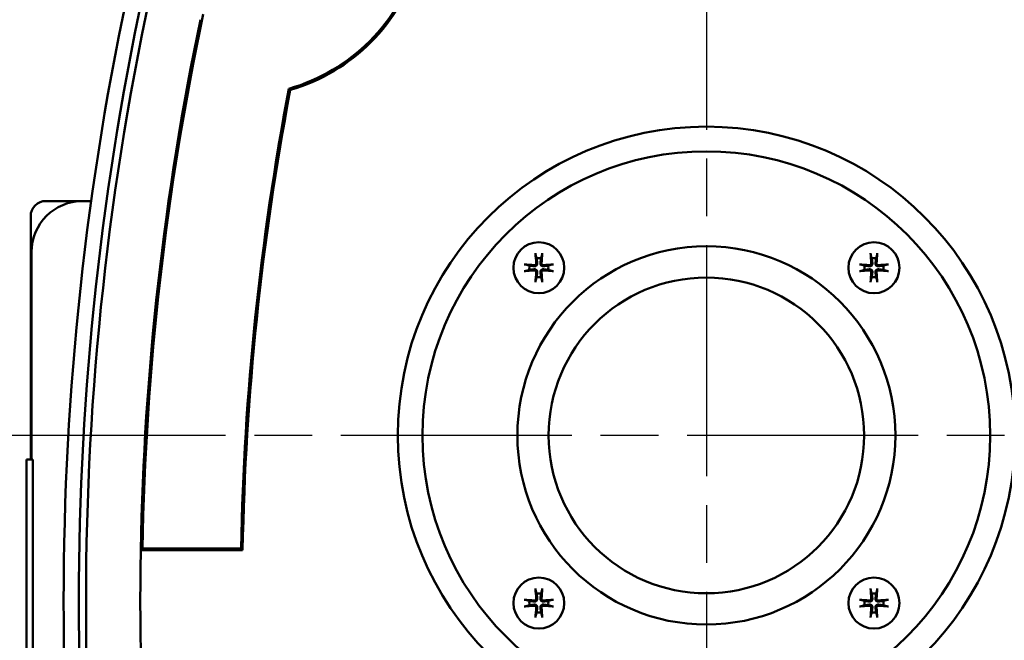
# Model space of a CAD drawing. Header units: millimetres. Extents: x -4813 to 10023, y -389 to 1491.
# Tile 7 of 36: x 476 to 572, y 416 to 476. Entities that reach past the tile are written whole.
import ezdxf

# ---------------------------------------------------------------- set-up
doc = ezdxf.new("R2010")
doc.units = ezdxf.units.MM
doc.header["$LTSCALE"] = 4
doc.linetypes.add('CHAIN', pattern=[0.7087, 0.4724, -0.0591, 0.1181, -0.0591])
for name, color, linetype, lineweight in [('Видимый контур (ГОСТ)', 7, 'Continuous', 50), ('Маркер центра (ГОСТ)', 7, 'Continuous', 25), ('Размер (ГОСТ)', 7, 'Continuous', 25)]:
    doc.layers.add(name, color=color, linetype=linetype, lineweight=lineweight)
doc.styles.add('Обычный текст (ГОСТ)', font='GOST Common Italic.ttf')
doc.dimstyles.new('Обычный (ГОСТ)', dxfattribs={"dimscale": 4, "dimtxt": 3.5, "dimasz": 3.5, "dimexe": 1, "dimexo": 0, "dimgap": 0.5, "dimtad": 1, "dimtxsty": 'Обычный текст (ГОСТ)', "dimblk": 'Filled-1', "dimcen": 0.09, "dimdle": 15, "dimclrd": 256, "dimclre": 256, "dimclrt": 256, "dimazin": 2, "dimtfac": 0.714286, "dimtdec": 3, "dimtmove": 0, "dimatfit": 3, "dimfxl": 1, "dimtolj": 1, "dimlwd": 25, "dimlwe": 25, "dimarcsym": 0})

# ---------------------------------------------------------------- blocks, each defined once
blk = doc.blocks.new('Filled-1')
at = {"color": 0}
for p, q in [((0, 0), (-1, 0.1429)), ((-1, 0.1429), (-1, -0.1429)), ((-1, 0), (0, 0)), ((-1, -0.1429), (0, 0))]:
    blk.add_line(p, q, dxfattribs=at)
at = {"color": 0, "flags": 128}
blk.add_lwpolyline([(-1, -0.1429), (0, 0), (-1, 0.1429), (-1, -0.1429)], dxfattribs=at)
at = {"color": 0}
blk.add_solid([(-1, -0.1429), (0, 0), (-1, 0.1429), (-1, -0.1429)], dxfattribs=at)
blk = doc.blocks.new('*D16')
at = {"layer": 'Defpoints', "color": 0, "linetype": 'Continuous', "transparency": 16777216}
for p in [(576.526, 510.634), (246.549, 435.634), (426.549, 435.634)]:
    blk.add_point(p, dxfattribs=at)
at = {"layer": 'Размер (ГОСТ)', "linetype": 'Continuous', "lineweight": 25, "transparency": 16777216}
for p, q in [((576.526, 510.634), (242.549, 510.634)), ((246.549, 496.634), (246.549, 449.634)), ((426.549, 435.634), (242.549, 435.634))]:
    blk.add_line(p, q, dxfattribs=at)
at = {"layer": 'Размер (ГОСТ)', "linetype": 'Continuous', "lineweight": 25, "transparency": 16777216, "xscale": 14, "yscale": 14, "zscale": 14}
for p, rotation in [((246.549, 510.634), 90), ((246.549, 435.634), 270)]:
    blk.add_blockref('Filled-1', p, dxfattribs=dict(at, rotation=rotation))
at = {"layer": 'Размер (ГОСТ)', "linetype": 'Continuous', "lineweight": 25, "transparency": 16777216, "insert": (230.369, 464.559), "char_height": 14, "attachment_point": 1, "rotation": 90, "style": 'Обычный текст (ГОСТ)'}
blk.add_mtext('\\A1;75', dxfattribs=at)
blk = doc.blocks.new('*D17')
at = {"layer": 'Defpoints', "color": 0, "linetype": 'Continuous', "transparency": 16777216}
for p in [(530.434, 510.634), (187.422, 250.634), (487.422, 250.634)]:
    blk.add_point(p, dxfattribs=at)
at = {"layer": 'Размер (ГОСТ)', "linetype": 'Continuous', "lineweight": 25, "transparency": 16777216}
for p, q in [((530.434, 510.634), (183.422, 510.634)), ((187.422, 496.634), (187.422, 264.634)), ((487.422, 250.634), (183.422, 250.634))]:
    blk.add_line(p, q, dxfattribs=at)
at = {"layer": 'Размер (ГОСТ)', "linetype": 'Continuous', "lineweight": 25, "transparency": 16777216, "xscale": 14, "yscale": 14, "zscale": 14}
for p, rotation in [((187.422, 510.634), 90), ((187.422, 250.634), 270)]:
    blk.add_blockref('Filled-1', p, dxfattribs=dict(at, rotation=rotation))
at = {"layer": 'Размер (ГОСТ)', "linetype": 'Continuous', "lineweight": 25, "transparency": 16777216, "insert": (171.422, 365.764), "char_height": 14, "attachment_point": 1, "rotation": 90, "style": 'Обычный текст (ГОСТ)'}
blk.add_mtext('\\A1;260', dxfattribs=at)

msp = doc.modelspace()

# ---------------------------------------------------------------- linework, layer by layer
at = {"layer": 'Видимый контур (ГОСТ)'}
for p, q in [((478.198, 458.634), (481.792, 458.634)), ((482.639, 458.634), (481.792, 458.634)), ((476.698, 433.257), (476.698, 457.134)), ((476.792, 453.634), (476.792, 433.257)), ((476.292, 433.257), (476.894, 433.257)), ((476.292, 383.257), (476.292, 433.257)), ((476.894, 433.257), (476.894, 383.257)), ((497.356, 424.536), (487.669, 424.536)), ((497.511, 424.379), (487.509, 424.379))]:
    msp.add_line(p, q, dxfattribs=at)
for centre, radius in [((543.042, 435.634), 30.299), ((543.042, 435.634), 27.87), ((526.592, 452.085), 2.5), ((559.493, 452.085), 2.5), ((543.042, 435.634), 18.554), ((543.042, 435.634), 15.489), ((526.592, 419.183), 2.5), ((559.493, 419.183), 2.5)]:
    msp.add_circle(centre, radius, dxfattribs=at)
for centre, radius, start, end in [((497.005, 487.308), 18.363, 285.93958, 344.06042), ((497.005, 487.308), 18.521, 286.23976, 343.76024), ((766.184, 419.379), 286.25, 167.67437, 192.32563), ((766.184, 419.379), 284.75, 167.54341, 192.45659), ((766.184, 419.379), 284.052, 167.55658, 192.44342), ((766.184, 419.379), 278.563, 168.07158, 178.93918), ((766.184, 419.379), 278.72, 168.19022, 178.97211), ((766.184, 419.379), 268.877, 169.22406, 178.90097), ((766.184, 419.379), 268.72, 169.24465, 178.93385), ((478.198, 457.134), 1.5, 90, 180), ((481.792, 453.634), 5, 90, 180), ((526.592, 452.085), 0.935, 76.76803, 103.23197), ((559.493, 452.085), 0.935, 76.76803, 103.23197), ((526.592, 452.085), 0.935, 166.76803, 193.23197), ((526.592, 452.085), 0.935, 346.76803, 13.23197), ((559.493, 452.085), 0.935, 166.76803, 193.23197), ((559.493, 452.085), 0.935, 346.76803, 13.23197), ((526.592, 452.085), 0.935, 256.76803, 283.23197), ((559.493, 452.085), 0.935, 256.76803, 283.23197), ((766.184, 419.379), 278.72, 178.97211, 181.02789), ((526.592, 419.183), 0.935, 76.76803, 103.23197), ((559.493, 419.183), 0.935, 76.76803, 103.23197), ((526.592, 419.183), 0.935, 166.76803, 193.23197), ((526.592, 419.183), 0.935, 346.76803, 13.23197), ((559.493, 419.183), 0.935, 166.76803, 193.23197), ((559.493, 419.183), 0.935, 346.76803, 13.23197), ((526.592, 419.183), 0.935, 256.76803, 283.23197), ((559.493, 419.183), 0.935, 256.76803, 283.23197)]:
    msp.add_arc(centre, radius, start, end, dxfattribs=at)
for centre, major_axis, start_param, end_param in [((526.753, 452.099), (0.398, -4.369), 4.375857, 4.608059), ((526.431, 452.099), (0.398, 4.369), 4.816719, 5.048921), ((559.654, 452.099), (0.398, -4.369), 4.375857, 4.608059), ((559.332, 452.099), (0.398, 4.369), 4.816719, 5.048921), ((526.577, 451.923), (-4.369, 0.398), 4.816719, 5.048921), ((526.577, 452.246), (4.369, 0.398), 4.375857, 4.608059), ((526.753, 452.07), (-0.398, -4.369), 4.816719, 5.048921), ((526.431, 452.07), (-0.398, 4.369), 4.375857, 4.608059), ((526.606, 451.923), (-4.369, -0.398), 4.375857, 4.608059), ((526.606, 452.246), (4.369, -0.398), 4.816719, 5.048921), ((559.478, 451.923), (-4.369, 0.398), 4.816719, 5.048921), ((559.478, 452.246), (4.369, 0.398), 4.375857, 4.608059), ((559.654, 452.07), (-0.398, -4.369), 4.816719, 5.048921), ((559.332, 452.07), (-0.398, 4.369), 4.375857, 4.608059), ((559.508, 451.923), (-4.369, -0.398), 4.375857, 4.608059), ((559.508, 452.246), (4.369, -0.398), 4.816719, 5.048921), ((526.753, 419.198), (0.398, -4.369), 4.375857, 4.608059), ((526.431, 419.198), (0.398, 4.369), 4.816719, 5.048921), ((559.654, 419.198), (0.398, -4.369), 4.375857, 4.608059), ((559.332, 419.198), (0.398, 4.369), 4.816719, 5.048921), ((526.577, 419.022), (-4.369, 0.398), 4.816719, 5.048921), ((526.577, 419.345), (4.369, 0.398), 4.375857, 4.608059), ((526.753, 419.169), (-0.398, -4.369), 4.816719, 5.048921), ((526.431, 419.169), (-0.398, 4.369), 4.375857, 4.608059), ((526.606, 419.022), (-4.369, -0.398), 4.375857, 4.608059), ((526.606, 419.345), (4.369, -0.398), 4.816719, 5.048921), ((559.478, 419.022), (-4.369, 0.398), 4.816719, 5.048921), ((559.478, 419.345), (4.369, 0.398), 4.375857, 4.608059), ((559.654, 419.169), (-0.398, -4.369), 4.816719, 5.048921), ((559.332, 419.169), (-0.398, 4.369), 4.375857, 4.608059), ((559.508, 419.022), (-4.369, -0.398), 4.375857, 4.608059), ((559.508, 419.345), (4.369, -0.398), 4.816719, 5.048921)]:
    msp.add_ellipse(centre, major_axis=major_axis, ratio=0.087156, start_param=start_param, end_param=end_param, dxfattribs=at)
msp.add_open_spline([(502.185, 469.526), (502.139, 469.568), (502.094, 469.609), (502.048, 469.651)], degree=3, dxfattribs=at)
for points, knots in [([(526.284, 453.338), (526.282, 453.344), (526.28, 453.354), (526.276, 453.375), (526.274, 453.392), (526.27, 453.424), (526.267, 453.445), (526.264, 453.477), (526.263, 453.494), (526.262, 453.509)], [0.0478659, 0.0478659, 0.0478659, 0.0478659, 0.05208337, 0.05208337, 0.05727876, 0.05727876, 0.06252381, 0.06252381, 0.06703089, 0.06703089, 0.06703089, 0.06703089]), ([(526.921, 453.509), (526.92, 453.494), (526.919, 453.477), (526.916, 453.445), (526.914, 453.424), (526.91, 453.392), (526.907, 453.375), (526.903, 453.354), (526.901, 453.344), (526.9, 453.338)], [0.01643552, 0.01643552, 0.01643552, 0.01643552, 0.02094259, 0.02094259, 0.02618765, 0.02618765, 0.03138303, 0.03138303, 0.0356005, 0.0356005, 0.0356005, 0.0356005]), ([(559.185, 453.338), (559.183, 453.344), (559.181, 453.354), (559.177, 453.375), (559.175, 453.392), (559.171, 453.424), (559.169, 453.445), (559.166, 453.477), (559.164, 453.494), (559.163, 453.509)], [0.0478659, 0.0478659, 0.0478659, 0.0478659, 0.05208337, 0.05208337, 0.05727876, 0.05727876, 0.06252381, 0.06252381, 0.06703089, 0.06703089, 0.06703089, 0.06703089]), ([(559.822, 453.509), (559.822, 453.494), (559.82, 453.477), (559.817, 453.445), (559.815, 453.424), (559.811, 453.392), (559.808, 453.375), (559.805, 453.354), (559.803, 453.344), (559.801, 453.338)], [0.01643552, 0.01643552, 0.01643552, 0.01643552, 0.02094259, 0.02094259, 0.02618765, 0.02618765, 0.03138303, 0.03138303, 0.0356005, 0.0356005, 0.0356005, 0.0356005]), ([(526.442, 452.53), (526.446, 452.496), (526.444, 452.459), (526.431, 452.406), (526.422, 452.384), (526.399, 452.343), (526.384, 452.324), (526.352, 452.292), (526.333, 452.277), (526.292, 452.254), (526.27, 452.246), (526.217, 452.232), (526.181, 452.23), (526.147, 452.235)], [0.1157055, 0.1157055, 0.1157055, 0.1157055, 0.1265746, 0.1265746, 0.13336881, 0.13336881, 0.14016301, 0.14016301, 0.14695722, 0.14695722, 0.15375143, 0.15375143, 0.16462053, 0.16462053, 0.16462053, 0.16462053]), ([(526.333, 452.52), (526.334, 452.5), (526.332, 452.478), (526.319, 452.437), (526.308, 452.417), (526.282, 452.386), (526.265, 452.372), (526.227, 452.352), (526.206, 452.346), (526.176, 452.343), (526.166, 452.343), (526.157, 452.344)], [0, 0, 0, 0, 0.00610592, 0.00610592, 0.01221184, 0.01221184, 0.01830671, 0.01830671, 0.02440159, 0.02440159, 0.02728319, 0.02728319, 0.02728319, 0.02728319]), ([(527.037, 452.235), (527.003, 452.23), (526.966, 452.232), (526.913, 452.246), (526.892, 452.254), (526.85, 452.277), (526.831, 452.292), (526.799, 452.324), (526.784, 452.343), (526.761, 452.384), (526.753, 452.406), (526.739, 452.459), (526.737, 452.496), (526.742, 452.53)], [0.1157055, 0.1157055, 0.1157055, 0.1157055, 0.1265746, 0.1265746, 0.13336881, 0.13336881, 0.14016301, 0.14016301, 0.14695722, 0.14695722, 0.15375143, 0.15375143, 0.16462053, 0.16462053, 0.16462053, 0.16462053]), ([(527.027, 452.344), (527.007, 452.342), (526.985, 452.344), (526.944, 452.357), (526.924, 452.368), (526.893, 452.394), (526.879, 452.411), (526.859, 452.449), (526.853, 452.47), (526.85, 452.5), (526.85, 452.51), (526.851, 452.52)], [0, 0, 0, 0, 0.00610592, 0.00610592, 0.01221184, 0.01221184, 0.01830671, 0.01830671, 0.02440159, 0.02440159, 0.02728319, 0.02728319, 0.02728319, 0.02728319]), ([(559.343, 452.53), (559.348, 452.496), (559.345, 452.459), (559.332, 452.406), (559.323, 452.384), (559.3, 452.343), (559.286, 452.324), (559.254, 452.292), (559.234, 452.277), (559.193, 452.254), (559.171, 452.246), (559.119, 452.232), (559.082, 452.23), (559.048, 452.235)], [0.1157055, 0.1157055, 0.1157055, 0.1157055, 0.1265746, 0.1265746, 0.13336881, 0.13336881, 0.14016301, 0.14016301, 0.14695722, 0.14695722, 0.15375143, 0.15375143, 0.16462053, 0.16462053, 0.16462053, 0.16462053]), ([(559.234, 452.52), (559.236, 452.5), (559.233, 452.478), (559.22, 452.437), (559.21, 452.417), (559.184, 452.386), (559.167, 452.372), (559.128, 452.352), (559.107, 452.346), (559.078, 452.343), (559.068, 452.343), (559.058, 452.344)], [0, 0, 0, 0, 0.00610592, 0.00610592, 0.01221184, 0.01221184, 0.01830671, 0.01830671, 0.02440159, 0.02440159, 0.02728319, 0.02728319, 0.02728319, 0.02728319]), ([(559.938, 452.235), (559.904, 452.23), (559.867, 452.232), (559.815, 452.246), (559.793, 452.254), (559.752, 452.277), (559.732, 452.292), (559.7, 452.324), (559.685, 452.343), (559.662, 452.384), (559.654, 452.406), (559.64, 452.459), (559.638, 452.496), (559.643, 452.53)], [0.1157055, 0.1157055, 0.1157055, 0.1157055, 0.1265746, 0.1265746, 0.13336881, 0.13336881, 0.14016301, 0.14016301, 0.14695722, 0.14695722, 0.15375143, 0.15375143, 0.16462053, 0.16462053, 0.16462053, 0.16462053]), ([(559.928, 452.344), (559.908, 452.342), (559.886, 452.344), (559.845, 452.357), (559.826, 452.368), (559.794, 452.394), (559.78, 452.411), (559.76, 452.449), (559.754, 452.47), (559.751, 452.5), (559.751, 452.51), (559.752, 452.52)], [0, 0, 0, 0, 0.00610592, 0.00610592, 0.01221184, 0.01221184, 0.01830671, 0.01830671, 0.02440159, 0.02440159, 0.02728319, 0.02728319, 0.02728319, 0.02728319]), ([(525.167, 452.414), (525.182, 452.413), (525.199, 452.412), (525.232, 452.409), (525.252, 452.407), (525.284, 452.403), (525.301, 452.4), (525.323, 452.396), (525.332, 452.394), (525.339, 452.392)], [0.01643552, 0.01643552, 0.01643552, 0.01643552, 0.02094259, 0.02094259, 0.02618765, 0.02618765, 0.03138303, 0.03138303, 0.0356005, 0.0356005, 0.0356005, 0.0356005]), ([(525.339, 451.777), (525.332, 451.775), (525.323, 451.773), (525.301, 451.769), (525.284, 451.767), (525.252, 451.762), (525.232, 451.76), (525.199, 451.757), (525.182, 451.756), (525.167, 451.755)], [0.0478659, 0.0478659, 0.0478659, 0.0478659, 0.05208337, 0.05208337, 0.05727876, 0.05727876, 0.06252381, 0.06252381, 0.06703089, 0.06703089, 0.06703089, 0.06703089]), ([(526.147, 451.935), (526.181, 451.939), (526.217, 451.937), (526.27, 451.924), (526.292, 451.915), (526.333, 451.892), (526.352, 451.877), (526.384, 451.845), (526.399, 451.826), (526.422, 451.785), (526.431, 451.763), (526.444, 451.71), (526.446, 451.674), (526.442, 451.64)], [0.1157055, 0.1157055, 0.1157055, 0.1157055, 0.1265746, 0.1265746, 0.13336881, 0.13336881, 0.14016301, 0.14016301, 0.14695722, 0.14695722, 0.15375143, 0.15375143, 0.16462053, 0.16462053, 0.16462053, 0.16462053]), ([(526.157, 451.826), (526.177, 451.827), (526.199, 451.825), (526.24, 451.812), (526.259, 451.801), (526.29, 451.775), (526.304, 451.758), (526.324, 451.72), (526.331, 451.699), (526.333, 451.669), (526.334, 451.659), (526.333, 451.649)], [0, 0, 0, 0, 0.00610592, 0.00610592, 0.01221184, 0.01221184, 0.01830671, 0.01830671, 0.02440159, 0.02440159, 0.02728319, 0.02728319, 0.02728319, 0.02728319]), ([(526.742, 451.64), (526.737, 451.674), (526.739, 451.71), (526.753, 451.763), (526.761, 451.785), (526.784, 451.826), (526.799, 451.845), (526.831, 451.877), (526.85, 451.892), (526.892, 451.915), (526.913, 451.924), (526.966, 451.937), (527.003, 451.939), (527.037, 451.935)], [0.1157055, 0.1157055, 0.1157055, 0.1157055, 0.1265746, 0.1265746, 0.13336881, 0.13336881, 0.14016301, 0.14016301, 0.14695722, 0.14695722, 0.15375143, 0.15375143, 0.16462053, 0.16462053, 0.16462053, 0.16462053]), ([(526.851, 451.649), (526.849, 451.67), (526.851, 451.692), (526.864, 451.733), (526.875, 451.752), (526.901, 451.783), (526.918, 451.797), (526.956, 451.817), (526.977, 451.823), (527.007, 451.826), (527.017, 451.827), (527.027, 451.826)], [0, 0, 0, 0, 0.00610858, 0.00610858, 0.01221716, 0.01221716, 0.01830937, 0.01830937, 0.02440159, 0.02440159, 0.02728313, 0.02728313, 0.02728313, 0.02728313]), ([(527.845, 452.392), (527.851, 452.394), (527.861, 452.396), (527.882, 452.4), (527.9, 452.403), (527.931, 452.407), (527.952, 452.409), (527.984, 452.412), (528.002, 452.413), (528.016, 452.414)], [0.0478659, 0.0478659, 0.0478659, 0.0478659, 0.05208337, 0.05208337, 0.05727876, 0.05727876, 0.06252381, 0.06252381, 0.06703089, 0.06703089, 0.06703089, 0.06703089]), ([(528.016, 451.755), (528.002, 451.756), (527.984, 451.757), (527.952, 451.76), (527.931, 451.762), (527.9, 451.767), (527.882, 451.769), (527.861, 451.773), (527.851, 451.775), (527.845, 451.777)], [0.01643552, 0.01643552, 0.01643552, 0.01643552, 0.02094259, 0.02094259, 0.02618765, 0.02618765, 0.03138303, 0.03138303, 0.0356005, 0.0356005, 0.0356005, 0.0356005]), ([(558.068, 452.414), (558.083, 452.413), (558.1, 452.412), (558.133, 452.409), (558.153, 452.407), (558.185, 452.403), (558.202, 452.4), (558.224, 452.396), (558.233, 452.394), (558.24, 452.392)], [0.01643552, 0.01643552, 0.01643552, 0.01643552, 0.02094259, 0.02094259, 0.02618765, 0.02618765, 0.03138303, 0.03138303, 0.0356005, 0.0356005, 0.0356005, 0.0356005]), ([(558.24, 451.777), (558.233, 451.775), (558.224, 451.773), (558.202, 451.769), (558.185, 451.767), (558.153, 451.762), (558.133, 451.76), (558.1, 451.757), (558.083, 451.756), (558.068, 451.755)], [0.0478659, 0.0478659, 0.0478659, 0.0478659, 0.05208337, 0.05208337, 0.05727876, 0.05727876, 0.06252381, 0.06252381, 0.06703089, 0.06703089, 0.06703089, 0.06703089]), ([(559.048, 451.935), (559.082, 451.939), (559.119, 451.937), (559.171, 451.924), (559.193, 451.915), (559.234, 451.892), (559.254, 451.877), (559.286, 451.845), (559.3, 451.826), (559.323, 451.785), (559.332, 451.763), (559.345, 451.71), (559.348, 451.674), (559.343, 451.64)], [0.1157055, 0.1157055, 0.1157055, 0.1157055, 0.1265746, 0.1265746, 0.13336881, 0.13336881, 0.14016301, 0.14016301, 0.14695722, 0.14695722, 0.15375143, 0.15375143, 0.16462053, 0.16462053, 0.16462053, 0.16462053]), ([(559.058, 451.826), (559.078, 451.827), (559.1, 451.825), (559.141, 451.812), (559.16, 451.801), (559.191, 451.775), (559.205, 451.758), (559.226, 451.72), (559.232, 451.699), (559.235, 451.669), (559.235, 451.659), (559.234, 451.649)], [0, 0, 0, 0, 0.00610592, 0.00610592, 0.01221184, 0.01221184, 0.01830671, 0.01830671, 0.02440159, 0.02440159, 0.02728319, 0.02728319, 0.02728319, 0.02728319]), ([(559.643, 451.64), (559.638, 451.674), (559.64, 451.71), (559.654, 451.763), (559.662, 451.785), (559.685, 451.826), (559.7, 451.845), (559.732, 451.877), (559.752, 451.892), (559.793, 451.915), (559.815, 451.924), (559.867, 451.937), (559.904, 451.939), (559.938, 451.935)], [0.1157055, 0.1157055, 0.1157055, 0.1157055, 0.1265746, 0.1265746, 0.13336881, 0.13336881, 0.14016301, 0.14016301, 0.14695722, 0.14695722, 0.15375143, 0.15375143, 0.16462053, 0.16462053, 0.16462053, 0.16462053]), ([(559.752, 451.649), (559.75, 451.67), (559.752, 451.692), (559.765, 451.733), (559.776, 451.752), (559.802, 451.783), (559.819, 451.797), (559.857, 451.817), (559.879, 451.823), (559.908, 451.826), (559.918, 451.827), (559.928, 451.826)], [0, 0, 0, 0, 0.00610858, 0.00610858, 0.01221716, 0.01221716, 0.01830937, 0.01830937, 0.02440159, 0.02440159, 0.02728313, 0.02728313, 0.02728313, 0.02728313]), ([(560.746, 452.392), (560.753, 452.394), (560.762, 452.396), (560.784, 452.4), (560.801, 452.403), (560.833, 452.407), (560.853, 452.409), (560.885, 452.412), (560.903, 452.413), (560.918, 452.414)], [0.0478659, 0.0478659, 0.0478659, 0.0478659, 0.05208337, 0.05208337, 0.05727876, 0.05727876, 0.06252381, 0.06252381, 0.06703089, 0.06703089, 0.06703089, 0.06703089]), ([(560.918, 451.755), (560.903, 451.756), (560.885, 451.757), (560.853, 451.76), (560.833, 451.762), (560.801, 451.767), (560.784, 451.769), (560.762, 451.773), (560.753, 451.775), (560.746, 451.777)], [0.01643552, 0.01643552, 0.01643552, 0.01643552, 0.02094259, 0.02094259, 0.02618765, 0.02618765, 0.03138303, 0.03138303, 0.0356005, 0.0356005, 0.0356005, 0.0356005]), ([(526.262, 450.66), (526.263, 450.675), (526.264, 450.692), (526.267, 450.724), (526.27, 450.745), (526.274, 450.777), (526.276, 450.794), (526.28, 450.816), (526.282, 450.825), (526.284, 450.832)], [0.01643552, 0.01643552, 0.01643552, 0.01643552, 0.02094259, 0.02094259, 0.02618765, 0.02618765, 0.03138303, 0.03138303, 0.0356005, 0.0356005, 0.0356005, 0.0356005]), ([(526.9, 450.832), (526.901, 450.825), (526.903, 450.816), (526.907, 450.794), (526.91, 450.777), (526.914, 450.745), (526.916, 450.724), (526.919, 450.692), (526.92, 450.675), (526.921, 450.66)], [0.0478659, 0.0478659, 0.0478659, 0.0478659, 0.05208337, 0.05208337, 0.05727876, 0.05727876, 0.06252381, 0.06252381, 0.06703089, 0.06703089, 0.06703089, 0.06703089]), ([(559.163, 450.66), (559.164, 450.675), (559.166, 450.692), (559.169, 450.724), (559.171, 450.745), (559.175, 450.777), (559.177, 450.794), (559.181, 450.816), (559.183, 450.825), (559.185, 450.832)], [0.01643552, 0.01643552, 0.01643552, 0.01643552, 0.02094259, 0.02094259, 0.02618765, 0.02618765, 0.03138303, 0.03138303, 0.0356005, 0.0356005, 0.0356005, 0.0356005]), ([(559.801, 450.832), (559.803, 450.825), (559.805, 450.816), (559.808, 450.794), (559.811, 450.777), (559.815, 450.745), (559.817, 450.724), (559.82, 450.692), (559.822, 450.675), (559.822, 450.66)], [0.0478659, 0.0478659, 0.0478659, 0.0478659, 0.05208337, 0.05208337, 0.05727876, 0.05727876, 0.06252381, 0.06252381, 0.06703089, 0.06703089, 0.06703089, 0.06703089]), ([(526.284, 420.437), (526.282, 420.443), (526.28, 420.452), (526.276, 420.474), (526.274, 420.491), (526.27, 420.523), (526.267, 420.544), (526.264, 420.576), (526.263, 420.593), (526.262, 420.608)], [0.0478659, 0.0478659, 0.0478659, 0.0478659, 0.05208337, 0.05208337, 0.05727876, 0.05727876, 0.06252381, 0.06252381, 0.06703089, 0.06703089, 0.06703089, 0.06703089]), ([(526.921, 420.608), (526.92, 420.593), (526.919, 420.576), (526.916, 420.544), (526.914, 420.523), (526.91, 420.491), (526.907, 420.474), (526.903, 420.452), (526.901, 420.443), (526.9, 420.437)], [0.01643552, 0.01643552, 0.01643552, 0.01643552, 0.02094259, 0.02094259, 0.02618765, 0.02618765, 0.03138303, 0.03138303, 0.0356005, 0.0356005, 0.0356005, 0.0356005]), ([(559.185, 420.437), (559.183, 420.443), (559.181, 420.452), (559.177, 420.474), (559.175, 420.491), (559.171, 420.523), (559.169, 420.544), (559.166, 420.576), (559.164, 420.593), (559.163, 420.608)], [0.0478659, 0.0478659, 0.0478659, 0.0478659, 0.05208337, 0.05208337, 0.05727876, 0.05727876, 0.06252381, 0.06252381, 0.06703089, 0.06703089, 0.06703089, 0.06703089]), ([(559.822, 420.608), (559.822, 420.593), (559.82, 420.576), (559.817, 420.544), (559.815, 420.523), (559.811, 420.491), (559.808, 420.474), (559.805, 420.452), (559.803, 420.443), (559.801, 420.437)], [0.01643552, 0.01643552, 0.01643552, 0.01643552, 0.02094259, 0.02094259, 0.02618765, 0.02618765, 0.03138303, 0.03138303, 0.0356005, 0.0356005, 0.0356005, 0.0356005]), ([(526.442, 419.629), (526.446, 419.594), (526.444, 419.558), (526.431, 419.505), (526.422, 419.483), (526.399, 419.442), (526.384, 419.423), (526.352, 419.391), (526.333, 419.376), (526.292, 419.353), (526.27, 419.345), (526.217, 419.331), (526.181, 419.329), (526.147, 419.333)], [0.1157055, 0.1157055, 0.1157055, 0.1157055, 0.1265746, 0.1265746, 0.13336881, 0.13336881, 0.14016301, 0.14016301, 0.14695722, 0.14695722, 0.15375143, 0.15375143, 0.16462053, 0.16462053, 0.16462053, 0.16462053]), ([(526.333, 419.619), (526.334, 419.598), (526.332, 419.577), (526.319, 419.535), (526.308, 419.516), (526.282, 419.485), (526.265, 419.471), (526.227, 419.451), (526.206, 419.445), (526.176, 419.442), (526.166, 419.442), (526.157, 419.442)], [0, 0, 0, 0, 0.00610592, 0.00610592, 0.01221184, 0.01221184, 0.01830671, 0.01830671, 0.02440159, 0.02440159, 0.02728319, 0.02728319, 0.02728319, 0.02728319]), ([(527.037, 419.333), (527.003, 419.329), (526.966, 419.331), (526.913, 419.345), (526.892, 419.353), (526.85, 419.376), (526.831, 419.391), (526.799, 419.423), (526.784, 419.442), (526.761, 419.483), (526.753, 419.505), (526.739, 419.558), (526.737, 419.594), (526.742, 419.629)], [0.1157055, 0.1157055, 0.1157055, 0.1157055, 0.1265746, 0.1265746, 0.13336881, 0.13336881, 0.14016301, 0.14016301, 0.14695722, 0.14695722, 0.15375143, 0.15375143, 0.16462053, 0.16462053, 0.16462053, 0.16462053]), ([(527.027, 419.442), (527.007, 419.441), (526.985, 419.443), (526.944, 419.456), (526.924, 419.467), (526.893, 419.493), (526.879, 419.51), (526.859, 419.548), (526.853, 419.569), (526.85, 419.599), (526.85, 419.609), (526.851, 419.619)], [0, 0, 0, 0, 0.00610592, 0.00610592, 0.01221184, 0.01221184, 0.01830671, 0.01830671, 0.02440159, 0.02440159, 0.02728319, 0.02728319, 0.02728319, 0.02728319]), ([(559.343, 419.629), (559.348, 419.594), (559.345, 419.558), (559.332, 419.505), (559.323, 419.483), (559.3, 419.442), (559.286, 419.423), (559.254, 419.391), (559.234, 419.376), (559.193, 419.353), (559.171, 419.345), (559.119, 419.331), (559.082, 419.329), (559.048, 419.333)], [0.1157055, 0.1157055, 0.1157055, 0.1157055, 0.1265746, 0.1265746, 0.13336881, 0.13336881, 0.14016301, 0.14016301, 0.14695722, 0.14695722, 0.15375143, 0.15375143, 0.16462053, 0.16462053, 0.16462053, 0.16462053]), ([(559.234, 419.619), (559.236, 419.598), (559.233, 419.577), (559.22, 419.535), (559.21, 419.516), (559.184, 419.485), (559.167, 419.471), (559.128, 419.451), (559.107, 419.445), (559.078, 419.442), (559.068, 419.442), (559.058, 419.442)], [0, 0, 0, 0, 0.00610592, 0.00610592, 0.01221184, 0.01221184, 0.01830671, 0.01830671, 0.02440159, 0.02440159, 0.02728319, 0.02728319, 0.02728319, 0.02728319]), ([(559.938, 419.333), (559.904, 419.329), (559.867, 419.331), (559.815, 419.345), (559.793, 419.353), (559.752, 419.376), (559.732, 419.391), (559.7, 419.423), (559.685, 419.442), (559.662, 419.483), (559.654, 419.505), (559.64, 419.558), (559.638, 419.594), (559.643, 419.629)], [0.1157055, 0.1157055, 0.1157055, 0.1157055, 0.1265746, 0.1265746, 0.13336881, 0.13336881, 0.14016301, 0.14016301, 0.14695722, 0.14695722, 0.15375143, 0.15375143, 0.16462053, 0.16462053, 0.16462053, 0.16462053]), ([(559.928, 419.442), (559.908, 419.441), (559.886, 419.443), (559.845, 419.456), (559.826, 419.467), (559.794, 419.493), (559.78, 419.51), (559.76, 419.548), (559.754, 419.569), (559.751, 419.599), (559.751, 419.609), (559.752, 419.619)], [0, 0, 0, 0, 0.00610592, 0.00610592, 0.01221184, 0.01221184, 0.01830671, 0.01830671, 0.02440159, 0.02440159, 0.02728319, 0.02728319, 0.02728319, 0.02728319]), ([(525.167, 419.513), (525.182, 419.512), (525.199, 419.511), (525.232, 419.508), (525.252, 419.506), (525.284, 419.502), (525.301, 419.499), (525.323, 419.495), (525.332, 419.493), (525.339, 419.491)], [0.01643552, 0.01643552, 0.01643552, 0.01643552, 0.02094259, 0.02094259, 0.02618765, 0.02618765, 0.03138303, 0.03138303, 0.0356005, 0.0356005, 0.0356005, 0.0356005]), ([(525.339, 418.876), (525.332, 418.874), (525.323, 418.872), (525.301, 418.868), (525.284, 418.865), (525.252, 418.861), (525.232, 418.859), (525.199, 418.856), (525.182, 418.855), (525.167, 418.854)], [0.0478659, 0.0478659, 0.0478659, 0.0478659, 0.05208337, 0.05208337, 0.05727876, 0.05727876, 0.06252381, 0.06252381, 0.06703089, 0.06703089, 0.06703089, 0.06703089]), ([(526.147, 419.033), (526.181, 419.038), (526.217, 419.036), (526.27, 419.022), (526.292, 419.014), (526.333, 418.991), (526.352, 418.976), (526.384, 418.944), (526.399, 418.925), (526.422, 418.884), (526.431, 418.862), (526.444, 418.809), (526.446, 418.772), (526.442, 418.738)], [0.1157055, 0.1157055, 0.1157055, 0.1157055, 0.1265746, 0.1265746, 0.13336881, 0.13336881, 0.14016301, 0.14016301, 0.14695722, 0.14695722, 0.15375143, 0.15375143, 0.16462053, 0.16462053, 0.16462053, 0.16462053]), ([(526.157, 418.924), (526.177, 418.926), (526.199, 418.924), (526.24, 418.911), (526.259, 418.9), (526.29, 418.874), (526.304, 418.857), (526.324, 418.819), (526.331, 418.798), (526.333, 418.768), (526.334, 418.758), (526.333, 418.748)], [0, 0, 0, 0, 0.00610592, 0.00610592, 0.01221184, 0.01221184, 0.01830671, 0.01830671, 0.02440159, 0.02440159, 0.02728319, 0.02728319, 0.02728319, 0.02728319]), ([(526.742, 418.738), (526.737, 418.772), (526.739, 418.809), (526.753, 418.862), (526.761, 418.884), (526.784, 418.925), (526.799, 418.944), (526.831, 418.976), (526.85, 418.991), (526.892, 419.014), (526.913, 419.022), (526.966, 419.036), (527.003, 419.038), (527.037, 419.033)], [0.1157055, 0.1157055, 0.1157055, 0.1157055, 0.1265746, 0.1265746, 0.13336881, 0.13336881, 0.14016301, 0.14016301, 0.14695722, 0.14695722, 0.15375143, 0.15375143, 0.16462053, 0.16462053, 0.16462053, 0.16462053]), ([(526.851, 418.748), (526.849, 418.768), (526.851, 418.79), (526.864, 418.832), (526.875, 418.851), (526.901, 418.882), (526.918, 418.896), (526.956, 418.916), (526.977, 418.922), (527.007, 418.925), (527.017, 418.925), (527.027, 418.924)], [0, 0, 0, 0, 0.00610858, 0.00610858, 0.01221716, 0.01221716, 0.01830937, 0.01830937, 0.02440159, 0.02440159, 0.02728313, 0.02728313, 0.02728313, 0.02728313]), ([(527.845, 419.491), (527.851, 419.493), (527.861, 419.495), (527.882, 419.499), (527.9, 419.502), (527.931, 419.506), (527.952, 419.508), (527.984, 419.511), (528.002, 419.512), (528.016, 419.513)], [0.0478659, 0.0478659, 0.0478659, 0.0478659, 0.05208337, 0.05208337, 0.05727876, 0.05727876, 0.06252381, 0.06252381, 0.06703089, 0.06703089, 0.06703089, 0.06703089]), ([(528.016, 418.854), (528.002, 418.855), (527.984, 418.856), (527.952, 418.859), (527.931, 418.861), (527.9, 418.865), (527.882, 418.868), (527.861, 418.872), (527.851, 418.874), (527.845, 418.876)], [0.01643552, 0.01643552, 0.01643552, 0.01643552, 0.02094259, 0.02094259, 0.02618765, 0.02618765, 0.03138303, 0.03138303, 0.0356005, 0.0356005, 0.0356005, 0.0356005]), ([(558.068, 419.513), (558.083, 419.512), (558.1, 419.511), (558.133, 419.508), (558.153, 419.506), (558.185, 419.502), (558.202, 419.499), (558.224, 419.495), (558.233, 419.493), (558.24, 419.491)], [0.01643552, 0.01643552, 0.01643552, 0.01643552, 0.02094259, 0.02094259, 0.02618765, 0.02618765, 0.03138303, 0.03138303, 0.0356005, 0.0356005, 0.0356005, 0.0356005]), ([(558.24, 418.876), (558.233, 418.874), (558.224, 418.872), (558.202, 418.868), (558.185, 418.865), (558.153, 418.861), (558.133, 418.859), (558.1, 418.856), (558.083, 418.855), (558.068, 418.854)], [0.0478659, 0.0478659, 0.0478659, 0.0478659, 0.05208337, 0.05208337, 0.05727876, 0.05727876, 0.06252381, 0.06252381, 0.06703089, 0.06703089, 0.06703089, 0.06703089]), ([(559.048, 419.033), (559.082, 419.038), (559.119, 419.036), (559.171, 419.022), (559.193, 419.014), (559.234, 418.991), (559.254, 418.976), (559.286, 418.944), (559.3, 418.925), (559.323, 418.884), (559.332, 418.862), (559.345, 418.809), (559.348, 418.772), (559.343, 418.738)], [0.1157055, 0.1157055, 0.1157055, 0.1157055, 0.1265746, 0.1265746, 0.13336881, 0.13336881, 0.14016301, 0.14016301, 0.14695722, 0.14695722, 0.15375143, 0.15375143, 0.16462053, 0.16462053, 0.16462053, 0.16462053]), ([(559.058, 418.924), (559.078, 418.926), (559.1, 418.924), (559.141, 418.911), (559.16, 418.9), (559.191, 418.874), (559.205, 418.857), (559.226, 418.819), (559.232, 418.798), (559.235, 418.768), (559.235, 418.758), (559.234, 418.748)], [0, 0, 0, 0, 0.00610592, 0.00610592, 0.01221184, 0.01221184, 0.01830671, 0.01830671, 0.02440159, 0.02440159, 0.02728319, 0.02728319, 0.02728319, 0.02728319]), ([(559.643, 418.738), (559.638, 418.772), (559.64, 418.809), (559.654, 418.862), (559.662, 418.884), (559.685, 418.925), (559.7, 418.944), (559.732, 418.976), (559.752, 418.991), (559.793, 419.014), (559.815, 419.022), (559.867, 419.036), (559.904, 419.038), (559.938, 419.033)], [0.1157055, 0.1157055, 0.1157055, 0.1157055, 0.1265746, 0.1265746, 0.13336881, 0.13336881, 0.14016301, 0.14016301, 0.14695722, 0.14695722, 0.15375143, 0.15375143, 0.16462053, 0.16462053, 0.16462053, 0.16462053]), ([(559.752, 418.748), (559.75, 418.768), (559.752, 418.79), (559.765, 418.832), (559.776, 418.851), (559.802, 418.882), (559.819, 418.896), (559.857, 418.916), (559.879, 418.922), (559.908, 418.925), (559.918, 418.925), (559.928, 418.924)], [0, 0, 0, 0, 0.00610858, 0.00610858, 0.01221716, 0.01221716, 0.01830937, 0.01830937, 0.02440159, 0.02440159, 0.02728313, 0.02728313, 0.02728313, 0.02728313]), ([(560.746, 419.491), (560.753, 419.493), (560.762, 419.495), (560.784, 419.499), (560.801, 419.502), (560.833, 419.506), (560.853, 419.508), (560.885, 419.511), (560.903, 419.512), (560.918, 419.513)], [0.0478659, 0.0478659, 0.0478659, 0.0478659, 0.05208337, 0.05208337, 0.05727876, 0.05727876, 0.06252381, 0.06252381, 0.06703089, 0.06703089, 0.06703089, 0.06703089]), ([(560.918, 418.854), (560.903, 418.855), (560.885, 418.856), (560.853, 418.859), (560.833, 418.861), (560.801, 418.865), (560.784, 418.868), (560.762, 418.872), (560.753, 418.874), (560.746, 418.876)], [0.01643552, 0.01643552, 0.01643552, 0.01643552, 0.02094259, 0.02094259, 0.02618765, 0.02618765, 0.03138303, 0.03138303, 0.0356005, 0.0356005, 0.0356005, 0.0356005]), ([(526.262, 417.759), (526.263, 417.774), (526.264, 417.791), (526.267, 417.823), (526.27, 417.844), (526.274, 417.876), (526.276, 417.893), (526.28, 417.915), (526.282, 417.924), (526.284, 417.93)], [0.01643552, 0.01643552, 0.01643552, 0.01643552, 0.02094259, 0.02094259, 0.02618765, 0.02618765, 0.03138303, 0.03138303, 0.0356005, 0.0356005, 0.0356005, 0.0356005]), ([(526.9, 417.93), (526.901, 417.924), (526.903, 417.915), (526.907, 417.893), (526.91, 417.876), (526.914, 417.844), (526.916, 417.823), (526.919, 417.791), (526.92, 417.774), (526.921, 417.759)], [0.0478659, 0.0478659, 0.0478659, 0.0478659, 0.05208337, 0.05208337, 0.05727876, 0.05727876, 0.06252381, 0.06252381, 0.06703089, 0.06703089, 0.06703089, 0.06703089]), ([(559.163, 417.759), (559.164, 417.774), (559.166, 417.791), (559.169, 417.823), (559.171, 417.844), (559.175, 417.876), (559.177, 417.893), (559.181, 417.915), (559.183, 417.924), (559.185, 417.93)], [0.01643552, 0.01643552, 0.01643552, 0.01643552, 0.02094259, 0.02094259, 0.02618765, 0.02618765, 0.03138303, 0.03138303, 0.0356005, 0.0356005, 0.0356005, 0.0356005]), ([(559.801, 417.93), (559.803, 417.924), (559.805, 417.915), (559.808, 417.893), (559.811, 417.876), (559.815, 417.844), (559.817, 417.823), (559.82, 417.791), (559.822, 417.774), (559.822, 417.759)], [0.0478659, 0.0478659, 0.0478659, 0.0478659, 0.05208337, 0.05208337, 0.05727876, 0.05727876, 0.06252381, 0.06252381, 0.06703089, 0.06703089, 0.06703089, 0.06703089])]:
    msp.add_open_spline(points, degree=3, knots=knots, dxfattribs=at)
for points, weights in [([(526.284, 453.338), (526.338, 453.139), (526.378, 452.995)], [1.00329461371, 1.01453007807, 1]), ([(526.378, 452.995), (526.42, 452.685), (526.442, 452.53)], [1, 1.44094764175, 1.84165152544]), ([(526.742, 452.53), (526.763, 452.685), (526.806, 452.995)], [1.84165152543, 1.44094764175, 1]), ([(526.806, 452.995), (526.845, 453.139), (526.9, 453.338)], [1, 1.014530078, 1.00329461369]), ([(559.185, 453.338), (559.239, 453.139), (559.279, 452.995)], [1.00329461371, 1.01453007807, 1]), ([(559.279, 452.995), (559.322, 452.685), (559.343, 452.53)], [1, 1.44094764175, 1.84165152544]), ([(559.643, 452.53), (559.664, 452.685), (559.707, 452.995)], [1.84165152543, 1.44094764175, 1]), ([(559.707, 452.995), (559.746, 453.139), (559.801, 453.338)], [1, 1.014530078, 1.00329461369]), ([(525.681, 452.299), (525.537, 452.338), (525.339, 452.392)], [1, 1.01453008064, 1.00329461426]), ([(525.339, 451.777), (525.537, 451.831), (525.681, 451.871)], [1.00329461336, 1.01453007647, 1]), ([(526.147, 452.235), (525.992, 452.256), (525.681, 452.299)], [1.84165152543, 1.44094764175, 1]), ([(525.681, 451.871), (525.992, 451.913), (526.147, 451.935)], [1, 1.44094764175, 1.84165152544]), ([(526.442, 451.64), (526.42, 451.484), (526.378, 451.174)], [1.84165152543, 1.44094764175, 1]), ([(526.806, 451.174), (526.763, 451.484), (526.742, 451.64)], [1, 1.44094764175, 1.84165152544]), ([(527.502, 452.299), (527.192, 452.256), (527.037, 452.235)], [1, 1.44094764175, 1.84165152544]), ([(527.037, 451.935), (527.192, 451.913), (527.502, 451.871)], [1.84165152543, 1.44094764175, 1]), ([(527.845, 452.392), (527.646, 452.338), (527.502, 452.299)], [1.00329461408, 1.01453007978, 1]), ([(527.502, 451.871), (527.646, 451.831), (527.845, 451.777)], [1, 1.01453007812, 1.00329461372]), ([(558.583, 452.299), (558.438, 452.338), (558.24, 452.392)], [1, 1.01453008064, 1.00329461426]), ([(558.24, 451.777), (558.438, 451.831), (558.583, 451.871)], [1.00329461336, 1.01453007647, 1]), ([(559.048, 452.235), (558.893, 452.256), (558.583, 452.299)], [1.84165152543, 1.44094764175, 1]), ([(558.583, 451.871), (558.893, 451.913), (559.048, 451.935)], [1, 1.44094764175, 1.84165152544]), ([(559.343, 451.64), (559.322, 451.484), (559.279, 451.174)], [1.84165152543, 1.44094764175, 1]), ([(559.707, 451.174), (559.664, 451.484), (559.643, 451.64)], [1, 1.44094764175, 1.84165152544]), ([(560.403, 452.299), (560.093, 452.256), (559.938, 452.235)], [1, 1.44094764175, 1.84165152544]), ([(559.938, 451.935), (560.093, 451.913), (560.403, 451.871)], [1.84165152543, 1.44094764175, 1]), ([(560.746, 452.392), (560.547, 452.338), (560.403, 452.299)], [1.00329461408, 1.01453007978, 1]), ([(560.403, 451.871), (560.547, 451.831), (560.746, 451.777)], [1, 1.01453007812, 1.00329461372]), ([(526.378, 451.174), (526.338, 451.03), (526.284, 450.832)], [1, 1.01453007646, 1.00329461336]), ([(526.9, 450.832), (526.845, 451.03), (526.806, 451.174)], [1.00329461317, 1.01453007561, 1]), ([(559.279, 451.174), (559.239, 451.03), (559.185, 450.832)], [1, 1.01453007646, 1.00329461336]), ([(559.801, 450.832), (559.746, 451.03), (559.707, 451.174)], [1.00329461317, 1.01453007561, 1]), ([(487.509, 424.379), (487.589, 424.458), (487.669, 424.536)], [0.999999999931, 0.999999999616, 0.999999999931]), ([(497.511, 424.379), (497.434, 424.458), (497.356, 424.536)], [1.00000000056, 1.00000000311, 1.00000000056]), ([(526.284, 420.437), (526.338, 420.238), (526.378, 420.094)], [1.00329461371, 1.01453007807, 1]), ([(526.378, 420.094), (526.42, 419.784), (526.442, 419.629)], [1, 1.44094764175, 1.84165152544]), ([(526.742, 419.629), (526.763, 419.784), (526.806, 420.094)], [1.84165152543, 1.44094764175, 1]), ([(526.806, 420.094), (526.845, 420.238), (526.9, 420.437)], [1, 1.014530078, 1.00329461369]), ([(559.185, 420.437), (559.239, 420.238), (559.279, 420.094)], [1.00329461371, 1.01453007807, 1]), ([(559.279, 420.094), (559.322, 419.784), (559.343, 419.629)], [1, 1.44094764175, 1.84165152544]), ([(559.643, 419.629), (559.664, 419.784), (559.707, 420.094)], [1.84165152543, 1.44094764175, 1]), ([(559.707, 420.094), (559.746, 420.238), (559.801, 420.437)], [1, 1.014530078, 1.00329461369]), ([(525.681, 419.397), (525.537, 419.437), (525.339, 419.491)], [1, 1.01453008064, 1.00329461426]), ([(525.339, 418.876), (525.537, 418.93), (525.681, 418.969)], [1.00329461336, 1.01453007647, 1]), ([(526.147, 419.333), (525.992, 419.355), (525.681, 419.397)], [1.84165152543, 1.44094764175, 1]), ([(525.681, 418.969), (525.992, 419.012), (526.147, 419.033)], [1, 1.44094764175, 1.84165152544]), ([(526.442, 418.738), (526.42, 418.583), (526.378, 418.273)], [1.84165152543, 1.44094764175, 1]), ([(526.806, 418.273), (526.763, 418.583), (526.742, 418.738)], [1, 1.44094764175, 1.84165152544]), ([(527.502, 419.397), (527.192, 419.355), (527.037, 419.333)], [1, 1.44094764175, 1.84165152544]), ([(527.037, 419.033), (527.192, 419.012), (527.502, 418.969)], [1.84165152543, 1.44094764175, 1]), ([(527.845, 419.491), (527.646, 419.437), (527.502, 419.397)], [1.00329461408, 1.01453007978, 1]), ([(527.502, 418.969), (527.646, 418.93), (527.845, 418.876)], [1, 1.01453007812, 1.00329461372]), ([(558.583, 419.397), (558.438, 419.437), (558.24, 419.491)], [1, 1.01453008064, 1.00329461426]), ([(558.24, 418.876), (558.438, 418.93), (558.583, 418.969)], [1.00329461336, 1.01453007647, 1]), ([(559.048, 419.333), (558.893, 419.355), (558.583, 419.397)], [1.84165152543, 1.44094764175, 1]), ([(558.583, 418.969), (558.893, 419.012), (559.048, 419.033)], [1, 1.44094764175, 1.84165152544]), ([(559.343, 418.738), (559.322, 418.583), (559.279, 418.273)], [1.84165152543, 1.44094764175, 1]), ([(559.707, 418.273), (559.664, 418.583), (559.643, 418.738)], [1, 1.44094764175, 1.84165152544]), ([(560.403, 419.397), (560.093, 419.355), (559.938, 419.333)], [1, 1.44094764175, 1.84165152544]), ([(559.938, 419.033), (560.093, 419.012), (560.403, 418.969)], [1.84165152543, 1.44094764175, 1]), ([(560.746, 419.491), (560.547, 419.437), (560.403, 419.397)], [1.00329461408, 1.01453007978, 1]), ([(560.403, 418.969), (560.547, 418.93), (560.746, 418.876)], [1, 1.01453007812, 1.00329461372]), ([(526.378, 418.273), (526.338, 418.129), (526.284, 417.93)], [1, 1.01453007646, 1.00329461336]), ([(526.9, 417.93), (526.845, 418.129), (526.806, 418.273)], [1.00329461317, 1.01453007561, 1]), ([(559.279, 418.273), (559.239, 418.129), (559.185, 417.93)], [1, 1.01453007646, 1.00329461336]), ([(559.801, 417.93), (559.746, 418.129), (559.707, 418.273)], [1.00329461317, 1.01453007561, 1])]:
    msp.add_rational_spline(points, weights, degree=2, dxfattribs=at)
at = {"layer": 'Маркер центра (ГОСТ)', "linetype": 'CHAIN', "ltscale": 11.993792}
for p, q in [((543.042, 522.295), (543.042, 210.961)), ((699.823, 435.634), (426.549, 435.634))]:
    msp.add_line(p, q, dxfattribs=at)

# ---------------------------------------------------------------- dimensions: what is measured, and where the dimension line sits
at = {"layer": 'Размер (ГОСТ)', "linetype": 'Continuous', "lineweight": 25}
for base, p1, p2, picture, middle in [((187.422, 250.634), (530.434, 510.634), (487.422, 250.634), '*D17', (187.422, 380.634)), ((246.549, 435.634), (576.526, 510.634), (426.549, 435.634), '*D16', (246.549, 473.134))]:
    dim = msp.add_linear_dim(base=base, p1=p1, p2=p2, angle=90, dimstyle='Обычный (ГОСТ)', override={"dimgap": 0.5, "dimdec": 2, "dimtol": 0, "dimlim": 0, "dimtp": 0, "dimtm": 0, "dimtdec": 3, "dimtofl": 0, "dimatfit": 1}, dxfattribs=at)
    dim.commit()
    dim.dimension.update_dxf_attribs({"geometry": picture, "text_midpoint": middle, "dimtype": 160})

doc.saveas('drawing.dxf')
